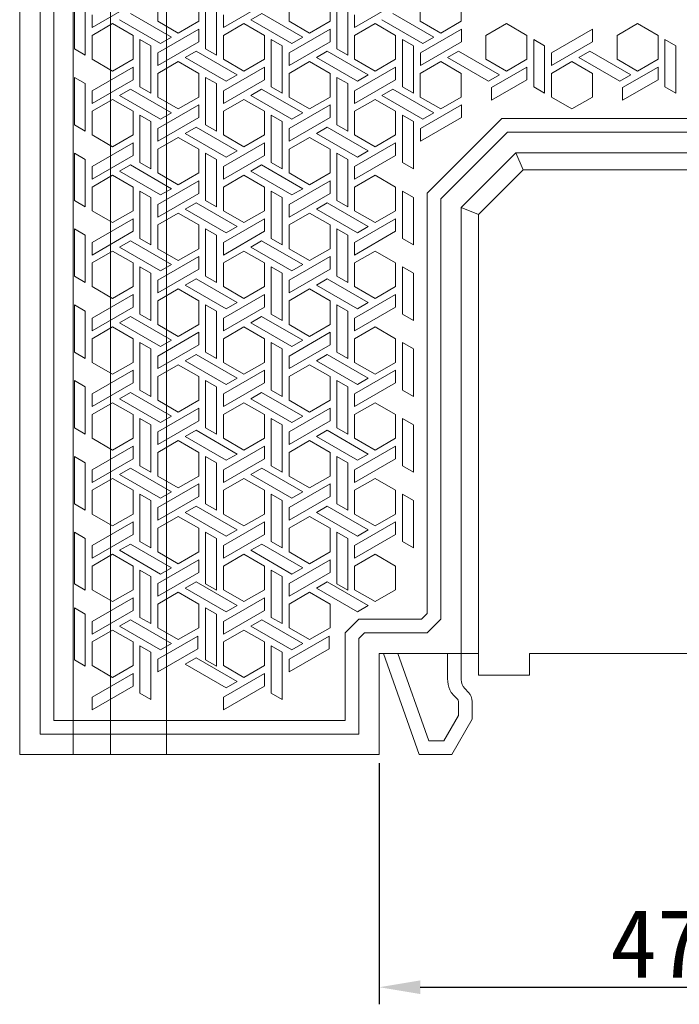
# Model space of a CAD drawing. Extents: x 0 to 427, y 0 to 299.
# Tile 3 of 8: x 123 to 171, y 123 to 195. Entities that reach past the tile are written whole.
import ezdxf

# ---------------------------------------------------------------- set-up
doc = ezdxf.new("R2010")
doc.units = 0
doc.header["$LTSCALE"] = 23.1
doc.header["$MEASUREMENT"] = 0
doc.layers.get('0').update_dxf_attribs({"linetype": 'CONTINUOUS'})
doc.layers.get('Defpoints').update_dxf_attribs({"linetype": 'CONTINUOUS'})
doc.styles.add('文字样式①', font='simfang.ttf')
doc.dimstyles.new('标准样式（宋体）', dxfattribs={"dimtxt": 5, "dimasz": 3, "dimexe": 1.25, "dimexo": 0.625, "dimtad": 1, "dimtoh": 1, "dimdsep": 46, "dimtxsty": '文字样式①', "dimcen": 0, "dimadec": 0, "dimazin": 0, "dimtfac": 1, "dimtofl": 0, "dimtmove": 0, "dimatfit": 3, "dimfxl": 1, "dimarcsym": 0})

# ---------------------------------------------------------------- blocks, each defined once
blk = doc.blocks.new('*D19')
at = {"color": 0, "lineweight": -2}
for p, q in [((148.983, 140.204), (148.983, 122.569)), ((196.383, 140.204), (196.383, 122.569)), ((151.983, 123.819), (193.383, 123.819))]:
    blk.add_line(p, q, dxfattribs=at)
at = {"color": 0, "lineweight": 13}
for points in [[(151.983, 124.319), (151.983, 123.319), (148.983, 123.819)], [(193.383, 124.319), (193.383, 123.319), (196.383, 123.819)]]:
    blk.add_solid(points, dxfattribs=at)
at = {"layer": 'Defpoints', "color": 0, "lineweight": 13}
for p in [(148.983, 140.829), (196.383, 140.829), (196.383, 123.819)]:
    blk.add_point(p, dxfattribs=at)
at = {"color": 0, "lineweight": 13, "insert": (172.683, 126.987), "char_height": 5, "attachment_point": 5, "style": '文字样式①'}
blk.add_mtext('47.4', dxfattribs=at)

msp = doc.modelspace()

# ---------------------------------------------------------------- linework, layer by layer
at = {"lineweight": 9}
for p, q in [((129.319, 140.829), (129.319, 230.529)), ((133.413, 230.529), (133.413, 140.829)), ((122.683, 140.829), (122.683, 211.529)), ((126.59, 140.829), (126.588, 211.529)), ((124.183, 142.329), (124.183, 210.029)), ((125.183, 209.029), (125.183, 143.329)), ((126.683, 195.888), (126.683, 192.423)), ((132.783, 196.176), (132.783, 194.444)), ((135.783, 196.176), (135.783, 194.444)), ((136.283, 195.888), (136.283, 192.423)), ((142.383, 194.444), (142.383, 196.176)), ((145.383, 194.444), (145.383, 196.176)), ((145.883, 192.423), (145.883, 195.888)), ((151.983, 196.176), (151.983, 194.444)), ((154.983, 194.444), (154.983, 196.176)), ((127.483, 191.962), (127.483, 195.426)), ((127.983, 193.982), (130.983, 195.714)), ((137.083, 191.962), (137.083, 195.426)), ((137.583, 193.982), (140.583, 195.714)), ((146.683, 195.426), (146.683, 191.962)), ((147.183, 193.982), (150.183, 195.714)), ((127.983, 194.906), (127.983, 193.982)), ((129.983, 194.56), (132.983, 192.828)), ((130.783, 195.022), (133.783, 193.289)), ((132.783, 194.444), (134.283, 193.578)), ((134.283, 193.578), (135.783, 194.444)), ((137.583, 193.982), (137.583, 194.906)), ((140.383, 195.021), (139.583, 194.56)), ((139.583, 194.56), (142.583, 192.828)), ((143.383, 193.289), (140.383, 195.021)), ((142.383, 194.444), (143.883, 193.578)), ((143.883, 193.578), (145.383, 194.444)), ((147.183, 194.906), (147.183, 193.982)), ((149.182, 194.56), (152.182, 192.828)), ((152.982, 193.29), (149.982, 195.022)), ((151.983, 194.444), (153.482, 193.578)), ((153.482, 193.578), (154.983, 194.444)), ((129.483, 194.271), (127.983, 193.405)), ((129.483, 194.271), (130.983, 193.405)), ((132.791, 192.14), (135.791, 193.872)), ((135.791, 192.948), (135.791, 193.872)), ((139.083, 194.271), (137.583, 193.405)), ((140.583, 193.405), (139.083, 194.271)), ((145.391, 193.872), (142.391, 192.14)), ((145.391, 193.872), (145.391, 192.948)), ((148.682, 194.271), (147.183, 193.405)), ((150.183, 193.405), (148.682, 194.271)), ((154.991, 193.872), (151.991, 192.14)), ((154.991, 193.872), (154.991, 192.948)), ((158.282, 194.271), (156.783, 193.405)), ((159.783, 193.405), (158.282, 194.271)), ((164.591, 193.872), (161.591, 192.14)), ((164.591, 192.948), (164.591, 193.872)), ((167.882, 194.271), (166.383, 193.405)), ((169.383, 193.405), (167.882, 194.271)), ((127.983, 193.405), (127.983, 191.673)), ((130.983, 191.673), (130.983, 193.405)), ((131.483, 193.116), (131.483, 189.652)), ((132.283, 192.654), (131.483, 193.116)), ((132.791, 191.216), (135.791, 192.948)), ((132.983, 192.828), (133.783, 193.289)), ((137.583, 191.673), (137.583, 193.405)), ((140.583, 193.405), (140.583, 191.673)), ((141.083, 189.652), (141.083, 193.116)), ((141.883, 192.654), (141.083, 193.116)), ((142.391, 191.216), (145.391, 192.948)), ((142.583, 192.828), (143.383, 193.289)), ((147.183, 193.405), (147.183, 191.673)), ((150.183, 191.673), (150.183, 193.405)), ((150.683, 189.652), (150.683, 193.116)), ((151.483, 192.654), (150.683, 193.116)), ((151.991, 191.216), (154.991, 192.948)), ((152.182, 192.828), (152.982, 193.29)), ((156.783, 193.405), (156.783, 191.673)), ((159.783, 191.673), (159.783, 193.405)), ((160.283, 189.652), (160.283, 193.116)), ((161.083, 192.654), (160.283, 193.116)), ((161.591, 191.216), (164.591, 192.948)), ((166.383, 193.405), (166.383, 191.673)), ((169.383, 191.673), (169.383, 193.405)), ((169.883, 193.116), (169.883, 189.652)), ((170.683, 192.654), (169.883, 193.116)), ((127.483, 191.962), (126.683, 192.423)), ((132.283, 189.19), (132.283, 192.654)), ((135.583, 192.25), (134.783, 191.788)), ((138.583, 190.518), (135.583, 192.25)), ((136.283, 192.423), (137.083, 191.962)), ((141.883, 189.19), (141.883, 192.654)), ((145.182, 192.25), (144.382, 191.788)), ((148.182, 190.518), (145.182, 192.25)), ((145.883, 192.423), (146.683, 191.962)), ((151.483, 189.19), (151.483, 192.654)), ((154.782, 192.25), (153.982, 191.788)), ((157.782, 190.518), (154.782, 192.25)), ((161.083, 189.19), (161.083, 192.654)), ((164.382, 192.25), (163.582, 191.788)), ((167.382, 190.518), (164.382, 192.25)), ((170.683, 189.19), (170.683, 192.654)), ((127.983, 191.673), (129.483, 190.807)), ((130.983, 191.673), (129.483, 190.807)), ((134.283, 191.5), (132.783, 190.634)), ((132.791, 192.14), (132.791, 191.216)), ((135.783, 190.634), (134.283, 191.5)), ((134.783, 191.788), (137.783, 190.056)), ((137.583, 191.673), (139.083, 190.807)), ((139.083, 190.807), (140.583, 191.673)), ((143.882, 191.5), (142.383, 190.634)), ((142.391, 192.14), (142.391, 191.216)), ((145.383, 190.634), (143.882, 191.5)), ((144.382, 191.788), (147.382, 190.056)), ((147.183, 191.673), (148.682, 190.807)), ((148.682, 190.807), (150.183, 191.673)), ((153.482, 191.5), (151.983, 190.634)), ((151.991, 191.216), (151.991, 192.14)), ((154.983, 190.634), (153.482, 191.5)), ((153.982, 191.788), (156.982, 190.056)), ((156.783, 191.673), (158.282, 190.807)), ((158.282, 190.807), (159.783, 191.673)), ((163.082, 191.5), (161.583, 190.634)), ((161.591, 192.14), (161.591, 191.216)), ((164.583, 190.634), (163.082, 191.5)), ((163.582, 191.788), (166.582, 190.056)), ((166.383, 191.673), (167.882, 190.807)), ((167.882, 190.807), (169.383, 191.673)), ((127.983, 189.363), (130.983, 191.096)), ((130.983, 190.172), (130.983, 191.096)), ((140.583, 191.096), (137.583, 189.364)), ((140.583, 191.096), (140.583, 190.172)), ((150.183, 191.096), (147.183, 189.364)), ((150.183, 190.172), (150.183, 191.096)), ((159.783, 191.096), (157.183, 189.595)), ((159.783, 191.096), (159.783, 190.172)), ((169.383, 191.096), (166.783, 189.595)), ((169.383, 190.172), (169.383, 191.096)), ((126.683, 190.345), (126.683, 186.881)), ((126.683, 190.345), (127.483, 189.883)), ((127.983, 188.44), (130.983, 190.172)), ((132.783, 190.634), (132.783, 188.902)), ((135.783, 188.902), (135.783, 190.634)), ((136.283, 190.345), (136.283, 186.881)), ((137.083, 189.883), (136.283, 190.345)), ((137.583, 188.44), (140.583, 190.172)), ((137.783, 190.056), (138.583, 190.518)), ((142.383, 188.902), (142.383, 190.634)), ((145.383, 188.902), (145.383, 190.634)), ((145.883, 190.345), (145.883, 186.881)), ((146.683, 189.883), (145.883, 190.345)), ((147.183, 188.44), (150.183, 190.172)), ((147.382, 190.056), (148.182, 190.518)), ((151.983, 188.902), (151.983, 190.634)), ((154.983, 188.902), (154.983, 190.634)), ((156.982, 190.056), (157.782, 190.518)), ((157.183, 188.671), (159.783, 190.172)), ((161.583, 188.902), (161.583, 190.634)), ((164.583, 188.902), (164.583, 190.634)), ((166.582, 190.056), (167.382, 190.518)), ((166.783, 188.671), (169.383, 190.172)), ((127.483, 186.419), (127.483, 189.883)), ((127.983, 189.363), (127.983, 188.44)), ((130.783, 189.479), (129.983, 189.017)), ((130.783, 189.479), (133.783, 187.747)), ((131.483, 189.652), (132.283, 189.19)), ((137.083, 186.419), (137.083, 189.883)), ((137.583, 188.44), (137.583, 189.364)), ((140.382, 189.479), (139.582, 189.017)), ((143.382, 187.747), (140.382, 189.479)), ((141.083, 189.652), (141.883, 189.19)), ((146.683, 186.419), (146.683, 189.883)), ((147.183, 188.44), (147.183, 189.364)), ((149.982, 189.479), (149.182, 189.017)), ((152.982, 187.747), (149.982, 189.479)), ((150.683, 189.652), (151.483, 189.19)), ((157.183, 188.671), (157.183, 189.595)), ((160.283, 189.652), (161.083, 189.19)), ((166.783, 188.671), (166.783, 189.595)), ((169.883, 189.652), (170.683, 189.19)), ((127.983, 187.862), (129.483, 188.728)), ((129.483, 188.728), (130.983, 187.862)), ((129.983, 189.017), (132.983, 187.285)), ((132.783, 188.902), (134.283, 188.036)), ((134.283, 188.036), (135.783, 188.902)), ((139.082, 188.728), (137.583, 187.863)), ((140.583, 187.862), (139.082, 188.728)), ((139.582, 189.017), (142.582, 187.285)), ((142.383, 188.902), (143.882, 188.036)), ((143.882, 188.036), (145.383, 188.902)), ((148.682, 188.728), (147.183, 187.863)), ((150.183, 187.862), (148.682, 188.728)), ((149.182, 189.017), (152.182, 187.285)), ((151.983, 188.902), (153.482, 188.036)), ((153.482, 188.036), (154.983, 188.902)), ((161.583, 188.902), (163.082, 188.036)), ((163.082, 188.036), (164.583, 188.902)), ((132.791, 186.597), (135.791, 188.329)), ((135.791, 188.329), (135.791, 187.406)), ((145.391, 188.329), (142.391, 186.597)), ((145.391, 188.329), (145.391, 187.406)), ((154.991, 188.329), (151.991, 186.597)), ((154.991, 187.406), (154.991, 188.329)), ((127.983, 187.862), (127.983, 186.13)), ((130.983, 186.13), (130.983, 187.862)), ((131.483, 187.574), (131.483, 184.11)), ((131.483, 187.574), (132.283, 187.112)), ((132.791, 185.674), (135.791, 187.406)), ((132.983, 187.285), (133.783, 187.747)), ((137.583, 187.863), (137.583, 186.13)), ((140.583, 186.13), (140.583, 187.862)), ((141.083, 184.11), (141.083, 187.574)), ((141.883, 187.112), (141.083, 187.574)), ((142.391, 185.674), (145.391, 187.406)), ((142.582, 187.285), (143.382, 187.747)), ((147.183, 186.13), (147.183, 187.863)), ((150.183, 186.13), (150.183, 187.862)), ((150.683, 184.11), (150.683, 187.574)), ((151.483, 187.112), (150.683, 187.574)), ((151.991, 185.674), (154.991, 187.406)), ((152.182, 187.285), (152.982, 187.747)), ((157.947, 187.329), (152.483, 181.865)), ((187.418, 187.329), (157.947, 187.329)), ((126.683, 186.881), (127.483, 186.419)), ((132.283, 183.648), (132.283, 187.112)), ((132.791, 186.597), (132.791, 185.674)), ((135.582, 186.708), (134.782, 186.246)), ((138.582, 184.976), (135.582, 186.708)), ((136.283, 186.881), (137.083, 186.419)), ((141.883, 183.648), (141.883, 187.112)), ((142.391, 185.674), (142.391, 186.597)), ((145.182, 186.708), (144.382, 186.246)), ((148.182, 184.976), (145.182, 186.708)), ((145.883, 186.881), (146.683, 186.419)), ((151.483, 183.648), (151.483, 187.112)), ((151.991, 186.597), (151.991, 185.674)), ((127.983, 186.13), (129.483, 185.264)), ((129.483, 185.264), (130.983, 186.13)), ((132.783, 185.091), (134.282, 185.957)), ((135.783, 185.091), (134.282, 185.957)), ((134.782, 186.246), (137.782, 184.514)), ((137.583, 186.13), (139.082, 185.264)), ((139.082, 185.264), (140.583, 186.13)), ((143.882, 185.957), (142.383, 185.091)), ((145.383, 185.091), (143.882, 185.957)), ((144.382, 186.246), (147.382, 184.514)), ((147.183, 186.13), (148.682, 185.264)), ((148.682, 185.264), (150.183, 186.13)), ((153.483, 181.45), (158.361, 186.329)), ((158.361, 186.329), (187.004, 186.329)), ((127.983, 183.821), (130.983, 185.553)), ((130.983, 184.629), (130.983, 185.553)), ((132.783, 185.091), (132.783, 183.359)), ((135.783, 183.359), (135.783, 185.091)), ((140.583, 185.553), (137.583, 183.821)), ((140.583, 185.553), (140.583, 184.629)), ((142.383, 185.091), (142.383, 183.359)), ((145.383, 183.359), (145.383, 185.091)), ((150.183, 185.553), (147.183, 183.821)), ((150.183, 185.553), (150.183, 184.629)), ((126.683, 184.802), (126.683, 181.338)), ((127.483, 184.341), (126.683, 184.802)), ((127.483, 180.876), (127.483, 184.341)), ((127.983, 182.897), (130.983, 184.629)), ((136.283, 184.802), (136.283, 181.338)), ((137.083, 184.341), (136.283, 184.802)), ((137.083, 184.341), (137.083, 180.876)), ((137.583, 182.897), (140.583, 184.629)), ((137.782, 184.514), (138.582, 184.976)), ((145.883, 184.802), (145.883, 181.338)), ((146.683, 184.341), (145.883, 184.802)), ((146.683, 180.876), (146.683, 184.341)), ((147.183, 182.897), (150.183, 184.629)), ((147.382, 184.514), (148.182, 184.976)), ((158.981, 184.829), (154.983, 180.828)), ((158.981, 184.829), (159.499, 183.579)), ((158.981, 184.829), (186.383, 184.829)), ((127.983, 183.821), (127.983, 182.897)), ((130.782, 183.936), (129.982, 183.475)), ((130.782, 183.936), (133.782, 182.204)), ((131.483, 184.11), (132.283, 183.648)), ((137.583, 182.897), (137.583, 183.821)), ((140.382, 183.936), (139.582, 183.475)), ((143.382, 182.204), (140.382, 183.936)), ((141.083, 184.11), (141.883, 183.648)), ((147.183, 182.897), (147.183, 183.821)), ((150.683, 184.11), (151.483, 183.648)), ((156.233, 180.311), (159.499, 183.579)), ((185.865, 183.579), (159.499, 183.579)), ((129.482, 183.186), (127.983, 182.32)), ((130.983, 182.32), (129.482, 183.186)), ((129.982, 183.475), (132.982, 181.743)), ((132.783, 183.359), (134.282, 182.493)), ((134.282, 182.493), (135.783, 183.359)), ((139.082, 183.186), (137.583, 182.32)), ((140.583, 182.32), (139.082, 183.186)), ((139.582, 183.475), (142.582, 181.743)), ((142.383, 183.359), (143.882, 182.493)), ((143.882, 182.493), (145.383, 183.359)), ((148.682, 183.186), (147.183, 182.32)), ((150.183, 182.32), (148.682, 183.186)), ((127.983, 182.32), (127.983, 180.588)), ((130.983, 180.588), (130.983, 182.32)), ((135.791, 182.787), (132.791, 181.055)), ((132.982, 181.743), (133.782, 182.204)), ((135.791, 182.787), (135.791, 181.863)), ((137.583, 180.588), (137.583, 182.32)), ((140.583, 182.32), (140.583, 180.588)), ((145.391, 182.787), (142.391, 181.055)), ((142.582, 181.743), (143.382, 182.204)), ((145.391, 182.787), (145.391, 181.863)), ((147.183, 182.32), (147.183, 180.588)), ((150.183, 182.32), (150.183, 180.588)), ((131.483, 182.031), (131.483, 178.567)), ((131.483, 182.031), (132.283, 181.569)), ((132.283, 178.105), (132.283, 181.569)), ((132.791, 180.131), (135.791, 181.863)), ((141.083, 182.031), (141.083, 178.567)), ((141.883, 181.569), (141.083, 182.031)), ((141.883, 178.105), (141.883, 181.569)), ((142.391, 180.131), (145.391, 181.863)), ((150.683, 178.567), (150.683, 182.031)), ((151.483, 181.569), (150.683, 182.031)), ((151.483, 181.569), (151.483, 178.105)), ((152.483, 151.143), (152.483, 181.865)), ((153.483, 150.729), (153.483, 181.45)), ((127.483, 180.876), (126.683, 181.338)), ((132.791, 181.055), (132.791, 180.131)), ((135.582, 181.165), (134.782, 180.703)), ((134.782, 180.703), (137.782, 178.971)), ((138.582, 179.433), (135.582, 181.165)), ((136.283, 181.338), (137.083, 180.876)), ((142.391, 180.131), (142.391, 181.055)), ((145.182, 181.165), (144.382, 180.703)), ((144.382, 180.703), (147.382, 178.971)), ((148.182, 179.433), (145.182, 181.165)), ((145.883, 181.338), (146.683, 180.876)), ((154.983, 146.31), (154.983, 180.828)), ((154.983, 180.828), (156.233, 180.311)), ((129.482, 179.722), (127.983, 180.588)), ((127.983, 178.278), (130.983, 180.011)), ((130.983, 180.588), (129.482, 179.722)), ((130.983, 179.087), (130.983, 180.011)), ((134.282, 180.415), (132.783, 179.549)), ((135.783, 179.549), (134.282, 180.415)), ((137.583, 180.588), (139.082, 179.722)), ((140.583, 180.011), (137.583, 178.278)), ((139.082, 179.722), (140.583, 180.588)), ((140.583, 180.011), (140.583, 179.087)), ((143.882, 180.415), (142.383, 179.549)), ((145.383, 179.549), (143.882, 180.415)), ((147.183, 180.588), (148.682, 179.722)), ((150.183, 180.011), (147.183, 178.278)), ((148.682, 179.722), (150.183, 180.588)), ((150.183, 179.087), (150.183, 180.011)), ((156.233, 146.629), (156.233, 180.311)), ((126.683, 179.26), (126.683, 175.796)), ((127.483, 178.798), (126.683, 179.26)), ((132.783, 179.549), (132.783, 177.816)), ((135.783, 179.549), (135.783, 177.817)), ((136.283, 179.26), (136.283, 175.796)), ((137.083, 178.798), (136.283, 179.26)), ((137.782, 178.971), (138.582, 179.433)), ((142.383, 177.816), (142.383, 179.549)), ((145.383, 179.549), (145.383, 177.817)), ((145.883, 179.26), (145.883, 175.796)), ((146.683, 178.798), (145.883, 179.26)), ((147.382, 178.971), (148.182, 179.433)), ((127.483, 175.334), (127.483, 178.798)), ((127.983, 177.355), (130.983, 179.087)), ((132.283, 178.105), (131.483, 178.567)), ((137.083, 178.798), (137.083, 175.334)), ((137.583, 177.355), (140.583, 179.087)), ((141.083, 178.567), (141.883, 178.105)), ((146.683, 175.334), (146.683, 178.798)), ((147.183, 177.355), (150.183, 179.087)), ((150.683, 178.567), (151.483, 178.105)), ((127.983, 178.278), (127.983, 177.355)), ((129.982, 177.932), (130.782, 178.394)), ((129.982, 177.932), (132.982, 176.2)), ((130.782, 178.394), (133.782, 176.662)), ((132.783, 177.816), (134.282, 176.951)), ((134.282, 176.951), (135.783, 177.817)), ((137.583, 178.278), (137.583, 177.355)), ((140.382, 178.394), (139.582, 177.932)), ((139.582, 177.932), (142.582, 176.2)), ((143.382, 176.662), (140.382, 178.394)), ((142.383, 177.816), (143.882, 176.951)), ((143.882, 176.951), (145.383, 177.817)), ((147.183, 177.355), (147.183, 178.278)), ((127.983, 176.777), (129.482, 177.643)), ((129.482, 177.643), (130.983, 176.777)), ((135.791, 177.244), (132.791, 175.512)), ((135.791, 176.321), (135.791, 177.244)), ((139.082, 177.643), (137.583, 176.777)), ((140.583, 176.777), (139.082, 177.643)), ((145.391, 177.244), (142.391, 175.512)), ((145.391, 177.244), (145.391, 176.321)), ((148.682, 177.643), (147.183, 176.777)), ((150.183, 176.777), (148.682, 177.643)), ((127.983, 176.777), (127.983, 175.045)), ((130.983, 175.045), (130.983, 176.777)), ((131.483, 176.489), (131.483, 173.024)), ((132.283, 176.027), (131.483, 176.489)), ((132.982, 176.2), (133.782, 176.662)), ((137.583, 175.045), (137.583, 176.777)), ((140.583, 175.045), (140.583, 176.777)), ((141.083, 176.489), (141.083, 173.024)), ((141.883, 176.027), (141.083, 176.489)), ((142.582, 176.2), (143.382, 176.662)), ((147.183, 176.777), (147.183, 175.045)), ((150.183, 175.045), (150.183, 176.777)), ((150.683, 173.024), (150.683, 176.489)), ((151.483, 176.027), (150.683, 176.489)), ((126.683, 175.796), (127.483, 175.334)), ((132.283, 172.563), (132.283, 176.027)), ((132.791, 174.589), (135.791, 176.321)), ((136.283, 175.796), (137.083, 175.334)), ((141.883, 172.563), (141.883, 176.027)), ((142.391, 174.588), (145.391, 176.321)), ((145.883, 175.796), (146.683, 175.334)), ((151.483, 172.563), (151.483, 176.027)), ((127.983, 175.045), (129.482, 174.179)), ((129.482, 174.179), (130.983, 175.045)), ((132.791, 175.512), (132.791, 174.589)), ((135.582, 175.623), (134.782, 175.161)), ((134.782, 175.161), (137.782, 173.429)), ((138.582, 173.891), (135.582, 175.623)), ((137.583, 175.045), (139.082, 174.179)), ((139.082, 174.179), (140.583, 175.045)), ((142.391, 174.588), (142.391, 175.512)), ((145.182, 175.623), (144.382, 175.161)), ((144.382, 175.161), (147.382, 173.429)), ((148.182, 173.891), (145.182, 175.623)), ((147.183, 175.045), (148.682, 174.179)), ((148.682, 174.179), (150.183, 175.045)), ((127.983, 172.736), (130.983, 174.468)), ((130.983, 173.544), (130.983, 174.468)), ((134.282, 174.872), (132.783, 174.006)), ((135.783, 174.006), (134.282, 174.872)), ((140.583, 174.468), (137.583, 172.736)), ((140.583, 173.544), (140.583, 174.468)), ((143.882, 174.872), (142.383, 174.006)), ((145.383, 174.006), (143.882, 174.872)), ((150.183, 174.468), (147.183, 172.736)), ((150.183, 173.544), (150.183, 174.468)), ((126.683, 173.717), (126.683, 170.253)), ((126.683, 173.717), (127.483, 173.255)), ((127.983, 171.812), (130.983, 173.544)), ((132.783, 174.006), (132.783, 172.274)), ((135.783, 172.274), (135.783, 174.006)), ((136.283, 173.717), (136.283, 170.253)), ((137.083, 173.255), (136.283, 173.717)), ((137.583, 171.812), (140.583, 173.544)), ((137.782, 173.429), (138.582, 173.891)), ((142.383, 172.274), (142.383, 174.006)), ((145.383, 174.006), (145.383, 172.274)), ((145.883, 170.253), (145.883, 173.717)), ((146.683, 173.255), (145.883, 173.717)), ((147.183, 171.812), (150.183, 173.544)), ((147.382, 173.429), (148.182, 173.891)), ((127.483, 169.791), (127.483, 173.255)), ((129.982, 172.389), (130.782, 172.851)), ((130.782, 172.851), (133.782, 171.119)), ((131.483, 173.024), (132.283, 172.563)), ((137.083, 173.255), (137.083, 169.791)), ((140.382, 172.851), (139.582, 172.389)), ((143.382, 171.119), (140.382, 172.851)), ((141.083, 173.024), (141.883, 172.563)), ((146.683, 169.791), (146.683, 173.255)), ((150.683, 173.024), (151.483, 172.563)), ((127.983, 172.736), (127.983, 171.812)), ((129.482, 172.101), (127.983, 171.235)), ((130.983, 171.235), (129.482, 172.101)), ((132.982, 170.657), (129.982, 172.389)), ((132.783, 172.274), (134.282, 171.408)), ((134.282, 171.408), (135.783, 172.274)), ((137.583, 172.736), (137.583, 171.812)), ((139.082, 172.101), (137.583, 171.235)), ((140.583, 171.235), (139.082, 172.101)), ((139.582, 172.389), (142.582, 170.657)), ((142.383, 172.274), (143.882, 171.408)), ((143.882, 171.408), (145.383, 172.274)), ((147.183, 172.736), (147.183, 171.812)), ((148.682, 172.101), (147.183, 171.235)), ((150.183, 171.235), (148.682, 172.101)), ((132.791, 169.97), (135.791, 171.702)), ((135.791, 171.702), (135.791, 170.778)), ((145.391, 171.702), (142.391, 169.97)), ((145.391, 171.702), (145.391, 170.778)), ((127.983, 171.235), (127.983, 169.503)), ((130.983, 169.503), (130.983, 171.235)), ((131.483, 170.946), (131.483, 167.482)), ((131.483, 170.946), (132.283, 170.484)), ((132.791, 169.046), (135.791, 170.778)), ((132.982, 170.657), (133.782, 171.119)), ((137.583, 169.503), (137.583, 171.235)), ((140.583, 171.235), (140.583, 169.503)), ((141.083, 170.946), (141.083, 167.482)), ((141.883, 170.484), (141.083, 170.946)), ((142.391, 169.046), (145.391, 170.778)), ((142.582, 170.657), (143.382, 171.119)), ((147.183, 169.503), (147.183, 171.235)), ((150.183, 169.503), (150.183, 171.235)), ((150.683, 167.482), (150.683, 170.946)), ((151.483, 170.484), (150.683, 170.946)), ((126.683, 170.253), (127.483, 169.791)), ((132.283, 167.02), (132.283, 170.484)), ((132.791, 169.97), (132.791, 169.046)), ((135.582, 170.08), (134.782, 169.618)), ((138.582, 168.348), (135.582, 170.08)), ((136.283, 170.253), (137.083, 169.791)), ((141.883, 167.02), (141.883, 170.484)), ((142.391, 169.046), (142.391, 169.97)), ((145.182, 170.08), (144.382, 169.618)), ((148.182, 168.348), (145.182, 170.08)), ((145.883, 170.253), (146.683, 169.791)), ((151.483, 170.484), (151.483, 167.02)), ((127.983, 169.503), (129.482, 168.637)), ((129.482, 168.637), (130.983, 169.503)), ((134.282, 169.329), (132.783, 168.463)), ((135.783, 168.463), (134.282, 169.329)), ((134.782, 169.618), (137.782, 167.886)), ((137.583, 169.503), (139.082, 168.637)), ((139.082, 168.637), (140.583, 169.503)), ((143.882, 169.329), (142.383, 168.463)), ((145.383, 168.463), (143.882, 169.329)), ((144.382, 169.618), (147.382, 167.886)), ((147.183, 169.503), (148.682, 168.637)), ((148.682, 168.637), (150.183, 169.503)), ((127.983, 167.193), (130.983, 168.925)), ((130.983, 168.002), (130.983, 168.925)), ((132.783, 168.463), (132.783, 166.731)), ((135.783, 166.731), (135.783, 168.463)), ((140.583, 168.925), (137.583, 167.193)), ((140.583, 168.925), (140.583, 168.002)), ((142.383, 166.731), (142.383, 168.463)), ((145.383, 166.731), (145.383, 168.463)), ((150.183, 168.925), (147.183, 167.193)), ((150.183, 168.002), (150.183, 168.925)), ((126.683, 168.175), (126.683, 164.711)), ((127.483, 167.713), (126.683, 168.175)), ((127.983, 166.27), (130.983, 168.002)), ((136.283, 164.711), (136.283, 168.175)), ((137.083, 167.713), (136.283, 168.175)), ((137.583, 166.27), (140.583, 168.002)), ((137.782, 167.886), (138.582, 168.348)), ((145.883, 168.175), (145.883, 164.711)), ((146.683, 167.713), (145.883, 168.175)), ((147.183, 166.269), (150.183, 168.002)), ((147.382, 167.886), (148.182, 168.348)), ((127.483, 164.249), (127.483, 167.713)), ((127.983, 167.193), (127.983, 166.27)), ((129.982, 166.847), (130.782, 167.309)), ((130.782, 167.309), (133.782, 165.577)), ((131.483, 167.482), (132.283, 167.02)), ((137.083, 167.713), (137.083, 164.249)), ((137.583, 166.27), (137.583, 167.193)), ((140.382, 167.309), (139.582, 166.847)), ((143.382, 165.577), (140.382, 167.309)), ((141.083, 167.482), (141.883, 167.02)), ((146.683, 164.249), (146.683, 167.713)), ((147.183, 166.269), (147.183, 167.193)), ((150.683, 167.482), (151.483, 167.02)), ((127.983, 165.692), (129.482, 166.558)), ((130.983, 165.692), (129.482, 166.558)), ((129.982, 166.847), (132.982, 165.115)), ((132.783, 166.731), (134.282, 165.865)), ((134.282, 165.865), (135.783, 166.731)), ((139.082, 166.558), (137.583, 165.692)), ((140.583, 165.692), (139.082, 166.558)), ((139.582, 166.847), (142.582, 165.115)), ((142.383, 166.731), (143.882, 165.865)), ((143.882, 165.865), (145.383, 166.731)), ((148.683, 166.558), (147.183, 165.692)), ((150.183, 165.692), (148.683, 166.558)), ((127.983, 165.692), (127.983, 163.96)), ((130.983, 163.96), (130.983, 165.692)), ((135.791, 166.159), (132.791, 164.427)), ((135.791, 166.159), (135.791, 165.235)), ((137.583, 163.96), (137.583, 165.692)), ((140.583, 163.96), (140.583, 165.692)), ((145.391, 166.159), (142.391, 164.427)), ((145.391, 165.235), (145.391, 166.159)), ((147.183, 165.692), (147.183, 163.96)), ((150.183, 165.692), (150.183, 163.96)), ((131.483, 165.403), (131.483, 161.939)), ((132.283, 164.942), (131.483, 165.403)), ((132.283, 161.477), (132.283, 164.942)), ((132.791, 163.503), (135.791, 165.235)), ((132.982, 165.115), (133.782, 165.577)), ((141.083, 165.403), (141.083, 161.939)), ((141.883, 164.942), (141.083, 165.403)), ((141.883, 164.942), (141.883, 161.477)), ((142.391, 163.503), (145.391, 165.235)), ((142.582, 165.115), (143.382, 165.577)), ((151.483, 164.942), (150.683, 165.403)), ((150.683, 161.939), (150.683, 165.403)), ((151.483, 161.477), (151.483, 164.942)), ((127.483, 164.249), (126.683, 164.711)), ((132.791, 164.427), (132.791, 163.503)), ((135.582, 164.537), (134.782, 164.076)), ((138.582, 162.805), (135.582, 164.537)), ((136.283, 164.711), (137.083, 164.249)), ((142.391, 163.503), (142.391, 164.427)), ((145.183, 164.537), (144.383, 164.076)), ((148.183, 162.805), (145.183, 164.537)), ((145.883, 164.711), (146.683, 164.249)), ((127.983, 163.96), (129.482, 163.094)), ((130.983, 163.96), (129.482, 163.094)), ((134.282, 163.787), (132.783, 162.921)), ((135.783, 162.921), (134.282, 163.787)), ((134.782, 164.076), (137.782, 162.344)), ((137.583, 163.96), (139.082, 163.094)), ((139.082, 163.094), (140.583, 163.96)), ((143.883, 163.787), (142.383, 162.921)), ((145.383, 162.921), (143.883, 163.787)), ((144.383, 164.076), (147.383, 162.343)), ((147.183, 163.96), (148.683, 163.094)), ((148.683, 163.094), (150.183, 163.96)), ((127.983, 161.651), (130.983, 163.383)), ((130.983, 162.459), (130.983, 163.383)), ((132.783, 162.921), (132.783, 161.189)), ((135.783, 162.921), (135.783, 161.189)), ((140.583, 163.383), (137.583, 161.651)), ((137.782, 162.344), (138.582, 162.805)), ((140.583, 163.383), (140.583, 162.459)), ((142.383, 162.921), (142.383, 161.189)), ((145.383, 162.921), (145.383, 161.189)), ((150.183, 163.383), (147.183, 161.651)), ((147.383, 162.343), (148.183, 162.805)), ((150.183, 163.383), (150.183, 162.459)), ((126.683, 162.632), (126.683, 159.168)), ((127.483, 162.17), (126.683, 162.632)), ((127.483, 158.706), (127.483, 162.17)), ((127.983, 160.727), (130.983, 162.459)), ((136.283, 159.168), (136.283, 162.632)), ((137.083, 162.17), (136.283, 162.632)), ((137.083, 162.17), (137.083, 158.706)), ((137.583, 160.727), (140.583, 162.459)), ((146.683, 162.17), (145.883, 162.632)), ((145.883, 162.632), (145.883, 159.168)), ((146.683, 158.706), (146.683, 162.17)), ((147.183, 160.727), (150.183, 162.459)), ((127.983, 161.651), (127.983, 160.727)), ((130.782, 161.766), (129.982, 161.304)), ((132.982, 159.572), (129.982, 161.304)), ((130.782, 161.766), (133.782, 160.034)), ((131.483, 161.939), (132.283, 161.477)), ((137.583, 160.727), (137.583, 161.651)), ((140.383, 161.766), (139.583, 161.304)), ((139.583, 161.304), (142.583, 159.572)), ((143.383, 160.034), (140.383, 161.766)), ((141.083, 161.939), (141.883, 161.477)), ((147.183, 161.651), (147.183, 160.727)), ((150.683, 161.939), (151.483, 161.477)), ((129.482, 161.016), (127.983, 160.15)), ((129.482, 161.016), (130.983, 160.15)), ((132.783, 161.189), (134.282, 160.323)), ((135.791, 160.617), (132.791, 158.884)), ((134.282, 160.323), (135.783, 161.189)), ((135.791, 159.693), (135.791, 160.617)), ((139.083, 161.016), (137.583, 160.15)), ((140.583, 160.15), (139.083, 161.016)), ((142.383, 161.189), (143.883, 160.323)), ((145.391, 160.617), (142.391, 158.884)), ((143.883, 160.323), (145.383, 161.189)), ((145.391, 159.693), (145.391, 160.617)), ((148.683, 161.016), (147.183, 160.15)), ((150.183, 160.15), (148.683, 161.016)), ((127.983, 160.15), (127.983, 158.417)), ((130.983, 158.418), (130.983, 160.15)), ((131.483, 159.861), (131.483, 156.406)), ((131.483, 159.861), (132.283, 159.399)), ((132.982, 159.572), (133.782, 160.034)), ((137.583, 158.417), (137.583, 160.15)), ((140.583, 160.15), (140.583, 158.418)), ((141.883, 159.399), (141.083, 159.861)), ((141.083, 156.406), (141.083, 159.861)), ((142.583, 159.572), (143.383, 160.034)), ((147.183, 160.15), (147.183, 158.417)), ((150.183, 158.417), (150.183, 160.15)), ((151.483, 159.399), (150.683, 159.861)), ((150.683, 159.861), (150.683, 156.406)), ((127.483, 158.706), (126.683, 159.168)), ((132.283, 155.944), (132.283, 159.399)), ((132.791, 157.961), (135.791, 159.693)), ((136.283, 159.168), (137.083, 158.706)), ((141.883, 155.944), (141.883, 159.399)), ((142.391, 157.961), (145.391, 159.693)), ((145.883, 159.168), (146.683, 158.706)), ((151.483, 155.944), (151.483, 159.399)), ((129.482, 157.552), (127.983, 158.417)), ((130.983, 158.418), (129.482, 157.552)), ((132.791, 158.884), (132.791, 157.961)), ((135.583, 158.995), (134.783, 158.533)), ((134.783, 158.533), (137.783, 156.801)), ((138.583, 157.263), (135.583, 158.995)), ((137.583, 158.417), (139.083, 157.551)), ((139.083, 157.551), (140.583, 158.418)), ((142.391, 157.961), (142.391, 158.884)), ((145.183, 158.995), (144.383, 158.533)), ((144.383, 158.533), (147.383, 156.801)), ((148.183, 157.263), (145.183, 158.995)), ((147.183, 158.417), (148.683, 157.551)), ((148.683, 157.551), (150.183, 158.417)), ((127.983, 156.108), (130.983, 157.84)), ((130.983, 156.916), (130.983, 157.84)), ((134.283, 158.244), (132.783, 157.378)), ((135.783, 157.378), (134.283, 158.244)), ((140.583, 157.84), (137.583, 156.108)), ((140.583, 157.84), (140.583, 156.916)), ((143.883, 158.244), (142.383, 157.378)), ((145.383, 157.378), (143.883, 158.244)), ((150.183, 157.84), (147.183, 156.108)), ((150.183, 156.916), (150.183, 157.84)), ((126.683, 157.09), (126.683, 153.308)), ((127.483, 156.628), (126.683, 157.09)), ((132.783, 157.378), (132.783, 155.646)), ((135.783, 155.646), (135.783, 157.378)), ((137.083, 156.628), (136.283, 157.09)), ((136.283, 153.308), (136.283, 157.09)), ((137.783, 156.801), (138.583, 157.263)), ((142.383, 155.646), (142.383, 157.378)), ((145.383, 155.646), (145.383, 157.378)), ((146.683, 156.628), (145.883, 157.09)), ((145.883, 157.09), (145.883, 153.308)), ((147.383, 156.801), (148.183, 157.263)), ((127.483, 152.846), (127.483, 156.628)), ((127.983, 155.184), (130.983, 156.916)), ((130.783, 156.224), (129.983, 155.762)), ((133.783, 154.492), (130.783, 156.224)), ((131.483, 156.406), (132.283, 155.944)), ((137.083, 156.628), (137.083, 152.846)), ((137.583, 155.184), (140.583, 156.916)), ((140.383, 156.224), (139.583, 155.762)), ((143.383, 154.492), (140.383, 156.224)), ((141.083, 156.406), (141.883, 155.944)), ((146.683, 156.628), (146.683, 152.846)), ((147.183, 155.184), (150.183, 156.916)), ((150.683, 156.406), (151.483, 155.944)), ((127.983, 156.108), (127.983, 155.184)), ((129.983, 155.762), (132.983, 154.03)), ((132.783, 155.646), (134.283, 154.78)), ((134.283, 154.78), (135.783, 155.646)), ((137.583, 155.184), (137.583, 156.108)), ((139.583, 155.762), (142.583, 154.03)), ((142.383, 155.646), (143.883, 154.78)), ((143.883, 154.78), (145.383, 155.646)), ((147.183, 155.184), (147.183, 156.108)), ((129.483, 155.473), (127.983, 154.607)), ((130.983, 154.607), (129.483, 155.473)), ((132.783, 153.337), (135.783, 155.069)), ((135.783, 155.069), (135.783, 154.145)), ((139.083, 155.473), (137.583, 154.607)), ((140.583, 154.607), (139.083, 155.473)), ((145.383, 155.069), (142.383, 153.337)), ((145.383, 154.145), (145.383, 155.069)), ((148.683, 155.473), (147.183, 154.607)), ((150.183, 154.607), (148.683, 155.473)), ((127.983, 154.607), (127.983, 152.875)), ((130.983, 152.875), (130.983, 154.607)), ((132.283, 153.856), (131.483, 154.318)), ((131.483, 154.318), (131.483, 150.863)), ((132.783, 152.413), (135.783, 154.145)), ((132.983, 154.03), (133.783, 154.492)), ((137.583, 154.607), (137.583, 152.875)), ((140.583, 154.607), (140.583, 152.875)), ((141.883, 153.856), (141.083, 154.318)), ((141.083, 150.863), (141.083, 154.318)), ((142.383, 152.413), (145.383, 154.145)), ((142.583, 154.03), (143.383, 154.492)), ((147.183, 152.875), (147.183, 154.607)), ((150.183, 152.875), (150.183, 154.607)), ((132.283, 150.401), (132.283, 153.856)), ((135.583, 153.452), (134.783, 152.99)), ((138.583, 151.72), (135.583, 153.452)), ((141.883, 153.856), (141.883, 150.401)), ((145.183, 153.452), (144.383, 152.99)), ((148.183, 151.72), (145.183, 153.452)), ((127.483, 152.846), (126.683, 153.308)), ((127.983, 152.875), (129.483, 152.009)), ((130.983, 152.875), (129.483, 152.009)), ((132.783, 153.337), (132.783, 152.413)), ((132.783, 151.836), (134.283, 152.702)), ((135.783, 151.836), (134.283, 152.702)), ((134.783, 152.99), (137.783, 151.258)), ((136.283, 153.308), (137.083, 152.846)), ((137.583, 152.875), (139.083, 152.009)), ((139.083, 152.009), (140.583, 152.875)), ((142.383, 153.337), (142.383, 152.413)), ((143.883, 152.702), (142.383, 151.836)), ((145.383, 151.836), (143.883, 152.702)), ((144.383, 152.99), (147.383, 151.258)), ((145.883, 153.308), (146.683, 152.846)), ((147.183, 152.875), (148.683, 152.009)), ((148.683, 152.009), (150.183, 152.875)), ((127.983, 150.566), (130.983, 152.298)), ((130.983, 151.374), (130.983, 152.298)), ((140.583, 152.298), (137.583, 150.566)), ((140.583, 151.374), (140.583, 152.298)), ((126.683, 151.547), (127.483, 151.085)), ((126.683, 151.547), (126.683, 147.765)), ((127.983, 149.642), (130.983, 151.374)), ((132.783, 151.836), (132.783, 150.104)), ((135.783, 150.104), (135.783, 151.836)), ((137.083, 151.085), (136.283, 151.547)), ((136.283, 151.547), (136.283, 147.765)), ((137.583, 149.642), (140.583, 151.374)), ((137.783, 151.258), (138.583, 151.72)), ((142.383, 151.836), (142.383, 150.104)), ((145.383, 151.836), (145.383, 150.104)), ((147.383, 151.258), (148.183, 151.72)), ((127.483, 147.304), (127.483, 151.085)), ((127.983, 150.566), (127.983, 149.642)), ((129.983, 150.219), (130.783, 150.681)), ((133.783, 148.949), (130.783, 150.681)), ((132.283, 150.401), (131.483, 150.863)), ((137.083, 151.085), (137.083, 147.304)), ((137.583, 149.642), (137.583, 150.566)), ((140.383, 150.681), (139.583, 150.219)), ((143.383, 148.949), (140.383, 150.681)), ((141.083, 150.863), (141.883, 150.401)), ((147.483, 150.729), (146.483, 149.729)), ((152.068, 150.729), (147.483, 150.729)), ((152.483, 151.143), (152.068, 150.729)), ((152.483, 149.729), (153.483, 150.729)), ((127.983, 149.064), (129.483, 149.93)), ((130.983, 149.064), (129.483, 149.93)), ((129.983, 150.219), (132.983, 148.487)), ((132.783, 150.104), (134.283, 149.238)), ((134.283, 149.238), (135.783, 150.104)), ((139.083, 149.93), (137.583, 149.064)), ((140.583, 149.064), (139.083, 149.93)), ((139.583, 150.219), (142.583, 148.487)), ((142.383, 150.104), (143.883, 149.238)), ((143.883, 149.238), (145.383, 150.104)), ((127.983, 149.064), (127.983, 147.332)), ((130.983, 147.332), (130.983, 149.064)), ((132.783, 147.794), (135.715, 149.487)), ((135.715, 149.487), (135.715, 148.564)), ((137.583, 147.332), (137.583, 149.064)), ((140.583, 147.332), (140.583, 149.064)), ((145.315, 149.487), (142.383, 147.794)), ((145.315, 148.564), (145.315, 149.487)), ((146.483, 143.329), (146.483, 149.729)), ((147.483, 149.315), (147.897, 149.729)), ((147.483, 149.315), (147.483, 142.329)), ((147.897, 149.729), (152.483, 149.729)), ((131.483, 148.776), (132.283, 148.314)), ((131.483, 148.776), (131.483, 145.312)), ((132.283, 144.85), (132.283, 148.314)), ((132.783, 146.87), (135.715, 148.564)), ((132.983, 148.487), (133.783, 148.949)), ((141.883, 148.314), (141.083, 148.776)), ((141.083, 145.312), (141.083, 148.776)), ((141.883, 144.85), (141.883, 148.314)), ((142.383, 146.87), (145.315, 148.564)), ((142.583, 148.487), (143.383, 148.949)), ((126.683, 147.765), (127.483, 147.304)), ((132.783, 147.794), (132.783, 146.87)), ((135.583, 147.91), (134.783, 147.448)), ((138.583, 146.178), (135.583, 147.91)), ((136.283, 147.765), (137.083, 147.304)), ((142.383, 146.87), (142.383, 147.794)), ((148.983, 148.229), (156.233, 148.229)), ((148.983, 148.229), (148.983, 140.829)), ((151.894, 140.829), (149.288, 148.229)), ((150.348, 148.229), (152.602, 141.829)), ((153.983, 148.229), (153.983, 146.364)), ((159.983, 148.229), (185.383, 148.229)), ((159.983, 146.629), (159.983, 148.229)), ((129.483, 146.466), (127.983, 147.332)), ((130.983, 147.332), (129.483, 146.466)), ((134.783, 147.448), (137.783, 145.716)), ((137.583, 147.332), (139.083, 146.466)), ((139.083, 146.466), (140.583, 147.332)), ((127.983, 145.023), (130.983, 146.755)), ((130.983, 145.831), (130.983, 146.755)), ((140.583, 146.755), (137.583, 145.023)), ((137.783, 145.716), (138.583, 146.178)), ((140.583, 146.755), (140.583, 145.831)), ((159.983, 146.629), (156.233, 146.629)), ((127.983, 144.099), (130.983, 145.831)), ((137.583, 144.099), (140.583, 145.831)), ((155.233, 145.649), (155.504, 145.377)), ((127.983, 145.023), (127.983, 144.099)), ((132.283, 144.85), (131.483, 145.312)), ((137.583, 144.099), (137.583, 145.023)), ((141.083, 145.312), (141.883, 144.85)), ((154.709, 144.889), (154.399, 145.2)), ((154.783, 143.681), (154.783, 144.712)), ((155.783, 143.413), (155.783, 144.705)), ((125.183, 143.329), (146.483, 143.329)), ((153.713, 141.829), (154.783, 143.681)), ((155.783, 143.413), (154.291, 140.829)), ((147.483, 142.329), (124.183, 142.329)), ((152.602, 141.829), (153.713, 141.829)), ((122.683, 140.829), (148.983, 140.829)), ((154.291, 140.829), (151.894, 140.829))]:
    msp.add_line(p, q, dxfattribs=at)
for centre, radius, start, end in [((155.983, 146.364), 2, 180, 203.26485), ((155.983, 146.31), 1, 180, 221.40962), ((155.248, 146.048), 1.2, 203.26485, 225), ((154.533, 144.712), 0.25, 0, 45), ((154.833, 144.705), 0.95, 0, 45)]:
    msp.add_arc(centre, radius, start, end, dxfattribs=at)

# ---------------------------------------------------------------- dimensions: what is measured, and where the dimension line sits
at = {"lineweight": 13}
dim = msp.add_linear_dim(base=(196.383, 123.819), p1=(148.983, 140.829), p2=(196.383, 140.829), dimstyle='标准样式（宋体）', dxfattribs=at)
dim.commit()
dim.dimension.update_dxf_attribs({"geometry": '*D19', "text_midpoint": (172.683, 123.819), "dimtype": 160})

doc.saveas('drawing.dxf')
